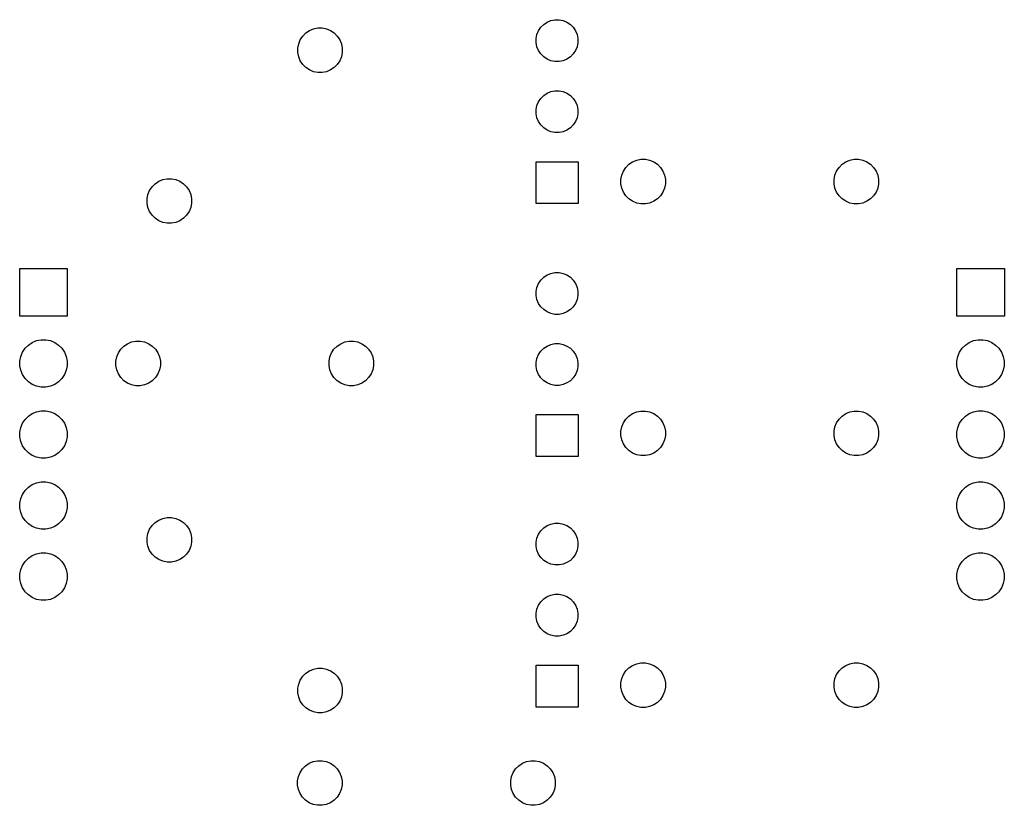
# Model space of a CAD drawing. Header units: inches. Extents: x 4.18 to 5.56, y -4.26 to -3.16.
import ezdxf

# ---------------------------------------------------------------- set-up
doc = ezdxf.new("R2010")
doc.units = ezdxf.units.IN
doc.header["$MEASUREMENT"] = 0
doc.layers.add('F.Cu', color=13, linetype='CONTINUOUS', true_color=0xc83434)

msp = doc.modelspace()

# ---------------------------------------------------------------- linework, layer by layer
at = {"layer": 'F.Cu', "linetype": 'CONTINUOUS'}
for p, q in [((4.9215, -3.1614), (4.9269, -3.1591)), ((4.9269, -3.1591), (4.9325, -3.158)), ((4.9325, -3.158), (4.9383, -3.158)), ((4.9383, -3.158), (4.944, -3.1591)), ((4.944, -3.1591), (4.9494, -3.1614)), ((4.5819, -3.1767), (4.587, -3.1732)), ((4.587, -3.1732), (4.5928, -3.1709)), ((4.5928, -3.1709), (4.5988, -3.1697)), ((4.5988, -3.1697), (4.605, -3.1697)), ((4.605, -3.1697), (4.611, -3.1709)), ((4.611, -3.1709), (4.6167, -3.1732)), ((4.6167, -3.1732), (4.6219, -3.1767)), ((4.9072, -3.1788), (4.9094, -3.1735)), ((4.9094, -3.1735), (4.9126, -3.1687)), ((4.9126, -3.1687), (4.9167, -3.1646)), ((4.9167, -3.1646), (4.9215, -3.1614)), ((4.9494, -3.1614), (4.9542, -3.1646)), ((4.9542, -3.1646), (4.9583, -3.1687)), ((4.9583, -3.1687), (4.9615, -3.1735)), ((4.9615, -3.1735), (4.9637, -3.1788)), ((4.5718, -3.1919), (4.5741, -3.1862)), ((4.5741, -3.1862), (4.5775, -3.181)), ((4.5775, -3.181), (4.5819, -3.1767)), ((4.6219, -3.1767), (4.6262, -3.181)), ((4.6262, -3.181), (4.6297, -3.1862)), ((4.6297, -3.1862), (4.632, -3.1919)), ((4.906, -3.1845), (4.9072, -3.1788)), ((4.906, -3.1903), (4.906, -3.1845)), ((4.9637, -3.1788), (4.9648, -3.1845)), ((4.9648, -3.1845), (4.9648, -3.1903)), ((4.5706, -3.1979), (4.5718, -3.1919)), ((4.5706, -3.2041), (4.5706, -3.1979)), ((4.632, -3.1919), (4.6332, -3.1979)), ((4.6332, -3.1979), (4.6332, -3.2041)), ((4.9072, -3.196), (4.906, -3.1903)), ((4.9094, -3.2013), (4.9072, -3.196)), ((4.9637, -3.196), (4.9615, -3.2013)), ((4.9648, -3.1903), (4.9637, -3.196)), ((4.5718, -3.2102), (4.5706, -3.2041)), ((4.5741, -3.2159), (4.5718, -3.2102)), ((4.632, -3.2102), (4.6297, -3.2159)), ((4.6332, -3.2041), (4.632, -3.2102)), ((4.9126, -3.2061), (4.9094, -3.2013)), ((4.9167, -3.2102), (4.9126, -3.2061)), ((4.9215, -3.2134), (4.9167, -3.2102)), ((4.9269, -3.2157), (4.9215, -3.2134)), ((4.9494, -3.2134), (4.944, -3.2157)), ((4.9542, -3.2102), (4.9494, -3.2134)), ((4.9583, -3.2061), (4.9542, -3.2102)), ((4.9615, -3.2013), (4.9583, -3.2061)), ((4.5775, -3.221), (4.5741, -3.2159)), ((4.5819, -3.2254), (4.5775, -3.221)), ((4.587, -3.2288), (4.5819, -3.2254)), ((4.5928, -3.2312), (4.587, -3.2288)), ((4.6167, -3.2288), (4.611, -3.2312)), ((4.6219, -3.2254), (4.6167, -3.2288)), ((4.6262, -3.221), (4.6219, -3.2254)), ((4.6297, -3.2159), (4.6262, -3.221)), ((4.9325, -3.2168), (4.9269, -3.2157)), ((4.9383, -3.2168), (4.9325, -3.2168)), ((4.944, -3.2157), (4.9383, -3.2168)), ((4.5988, -3.2324), (4.5928, -3.2312)), ((4.605, -3.2324), (4.5988, -3.2324)), ((4.611, -3.2312), (4.605, -3.2324)), ((4.9094, -3.2735), (4.9126, -3.2687)), ((4.9126, -3.2687), (4.9167, -3.2646)), ((4.9167, -3.2646), (4.9215, -3.2614)), ((4.9215, -3.2614), (4.9269, -3.2591)), ((4.9269, -3.2591), (4.9325, -3.258)), ((4.9325, -3.258), (4.9383, -3.258)), ((4.9383, -3.258), (4.944, -3.2591)), ((4.944, -3.2591), (4.9494, -3.2614)), ((4.9494, -3.2614), (4.9542, -3.2646)), ((4.9542, -3.2646), (4.9583, -3.2687)), ((4.9583, -3.2687), (4.9615, -3.2735)), ((4.906, -3.2845), (4.9072, -3.2788)), ((4.9072, -3.2788), (4.9094, -3.2735)), ((4.9615, -3.2735), (4.9637, -3.2788)), ((4.9637, -3.2788), (4.9648, -3.2845)), ((4.906, -3.2903), (4.906, -3.2845)), ((4.9072, -3.296), (4.906, -3.2903)), ((4.9094, -3.3013), (4.9072, -3.296)), ((4.9637, -3.296), (4.9615, -3.3013)), ((4.9648, -3.2903), (4.9637, -3.296)), ((4.9648, -3.2845), (4.9648, -3.2903)), ((4.9126, -3.3061), (4.9094, -3.3013)), ((4.9167, -3.3102), (4.9126, -3.3061)), ((4.9215, -3.3134), (4.9167, -3.3102)), ((4.9542, -3.3102), (4.9494, -3.3134)), ((4.9583, -3.3061), (4.9542, -3.3102)), ((4.9615, -3.3013), (4.9583, -3.3061)), ((4.9269, -3.3157), (4.9215, -3.3134)), ((4.9325, -3.3168), (4.9269, -3.3157)), ((4.9383, -3.3168), (4.9325, -3.3168)), ((4.944, -3.3157), (4.9383, -3.3168)), ((4.9494, -3.3134), (4.944, -3.3157)), ((4.9059, -3.4169), (4.9059, -3.3579)), ((4.9059, -3.3579), (4.965, -3.3579)), ((4.965, -3.3579), (4.965, -3.4169)), ((5.0289, -3.371), (5.0323, -3.3658)), ((5.0323, -3.3658), (5.0367, -3.3615)), ((5.0367, -3.3615), (5.0418, -3.358)), ((5.0418, -3.358), (5.0476, -3.3557)), ((5.0476, -3.3557), (5.0536, -3.3545)), ((5.0536, -3.3545), (5.0598, -3.3545)), ((5.0598, -3.3545), (5.0658, -3.3557)), ((5.0658, -3.3557), (5.0715, -3.358)), ((5.0715, -3.358), (5.0767, -3.3615)), ((5.0767, -3.3615), (5.081, -3.3658)), ((5.081, -3.3658), (5.0845, -3.371)), ((5.3289, -3.371), (5.3323, -3.3658)), ((5.3323, -3.3658), (5.3367, -3.3615)), ((5.3367, -3.3615), (5.3418, -3.358)), ((5.3418, -3.358), (5.3476, -3.3557)), ((5.3476, -3.3557), (5.3536, -3.3545)), ((5.3536, -3.3545), (5.3598, -3.3545)), ((5.3598, -3.3545), (5.3658, -3.3557)), ((5.3658, -3.3557), (5.3715, -3.358)), ((5.3715, -3.358), (5.3767, -3.3615)), ((5.3767, -3.3615), (5.381, -3.3658)), ((5.381, -3.3658), (5.3845, -3.371)), ((5.0253, -3.3827), (5.0266, -3.3767)), ((5.0266, -3.3767), (5.0289, -3.371)), ((5.0845, -3.371), (5.0868, -3.3767)), ((5.0868, -3.3767), (5.088, -3.3827)), ((5.3253, -3.3827), (5.3266, -3.3767)), ((5.3266, -3.3767), (5.3289, -3.371)), ((5.3845, -3.371), (5.3868, -3.3767)), ((5.3868, -3.3767), (5.388, -3.3827)), ((4.362, -3.3983), (4.3654, -3.3932)), ((4.3654, -3.3932), (4.3698, -3.3888)), ((4.3698, -3.3888), (4.3749, -3.3854)), ((4.3749, -3.3854), (4.3806, -3.383)), ((4.3806, -3.383), (4.3867, -3.3818)), ((4.3867, -3.3818), (4.3929, -3.3818)), ((4.3929, -3.3818), (4.3989, -3.383)), ((4.3989, -3.383), (4.4046, -3.3854)), ((4.4046, -3.3854), (4.4097, -3.3888)), ((4.4097, -3.3888), (4.4141, -3.3932)), ((4.4141, -3.3932), (4.4175, -3.3983)), ((5.0253, -3.3889), (5.0253, -3.3827)), ((5.0266, -3.395), (5.0253, -3.3889)), ((5.0289, -3.4007), (5.0266, -3.395)), ((5.0868, -3.395), (5.0845, -3.4007)), ((5.088, -3.3889), (5.0868, -3.395)), ((5.088, -3.3827), (5.088, -3.3889)), ((5.3253, -3.3889), (5.3253, -3.3827)), ((5.3266, -3.395), (5.3253, -3.3889)), ((5.3289, -3.4007), (5.3266, -3.395)), ((5.3868, -3.395), (5.3845, -3.4007)), ((5.388, -3.3889), (5.3868, -3.395)), ((5.388, -3.3827), (5.388, -3.3889)), ((4.3584, -3.4101), (4.3596, -3.404)), ((4.3596, -3.404), (4.362, -3.3983)), ((4.4175, -3.3983), (4.4199, -3.404)), ((4.4199, -3.404), (4.4211, -3.4101)), ((5.0323, -3.4058), (5.0289, -3.4007)), ((5.0367, -3.4102), (5.0323, -3.4058)), ((5.081, -3.4058), (5.0767, -3.4102)), ((5.0845, -3.4007), (5.081, -3.4058)), ((5.3323, -3.4058), (5.3289, -3.4007)), ((5.3367, -3.4102), (5.3323, -3.4058)), ((5.381, -3.4058), (5.3767, -3.4102)), ((5.3845, -3.4007), (5.381, -3.4058)), ((4.3584, -3.4162), (4.3584, -3.4101)), ((4.3596, -3.4223), (4.3584, -3.4162)), ((4.362, -3.428), (4.3596, -3.4223)), ((4.4199, -3.4223), (4.4175, -3.428)), ((4.4211, -3.4162), (4.4199, -3.4223)), ((4.4211, -3.4101), (4.4211, -3.4162)), ((4.965, -3.4169), (4.9059, -3.4169)), ((5.0418, -3.4136), (5.0367, -3.4102)), ((5.0476, -3.416), (5.0418, -3.4136)), ((5.0536, -3.4172), (5.0476, -3.416)), ((5.0598, -3.4172), (5.0536, -3.4172)), ((5.0658, -3.416), (5.0598, -3.4172)), ((5.0715, -3.4136), (5.0658, -3.416)), ((5.0767, -3.4102), (5.0715, -3.4136)), ((5.3418, -3.4136), (5.3367, -3.4102)), ((5.3476, -3.416), (5.3418, -3.4136)), ((5.3536, -3.4172), (5.3476, -3.416)), ((5.3598, -3.4172), (5.3536, -3.4172)), ((5.3658, -3.416), (5.3598, -3.4172)), ((5.3715, -3.4136), (5.3658, -3.416)), ((5.3767, -3.4102), (5.3715, -3.4136)), ((4.3654, -3.4331), (4.362, -3.428)), ((4.3698, -3.4375), (4.3654, -3.4331)), ((4.4141, -3.4331), (4.4097, -3.4375)), ((4.4175, -3.428), (4.4141, -3.4331)), ((4.3749, -3.4409), (4.3698, -3.4375)), ((4.3806, -3.4433), (4.3749, -3.4409)), ((4.3867, -3.4445), (4.3806, -3.4433)), ((4.3929, -3.4445), (4.3867, -3.4445)), ((4.3989, -3.4433), (4.3929, -3.4445)), ((4.4046, -3.4409), (4.3989, -3.4433)), ((4.4097, -3.4375), (4.4046, -3.4409)), ((4.1791, -3.5752), (4.1791, -3.5083)), ((4.1791, -3.5083), (4.2461, -3.5083)), ((4.2461, -3.5083), (4.2461, -3.5752)), ((4.9167, -3.5205), (4.9215, -3.5173)), ((4.9215, -3.5173), (4.9269, -3.5151)), ((4.9269, -3.5151), (4.9325, -3.5139)), ((4.9325, -3.5139), (4.9383, -3.5139)), ((4.9383, -3.5139), (4.944, -3.5151)), ((4.944, -3.5151), (4.9494, -3.5173)), ((4.9494, -3.5173), (4.9542, -3.5205)), ((5.498, -3.5752), (5.498, -3.5083)), ((5.498, -3.5083), (5.565, -3.5083)), ((5.565, -3.5083), (5.565, -3.5752)), ((4.9072, -3.5347), (4.9094, -3.5294)), ((4.9094, -3.5294), (4.9126, -3.5246)), ((4.9126, -3.5246), (4.9167, -3.5205)), ((4.9542, -3.5205), (4.9583, -3.5246)), ((4.9583, -3.5246), (4.9615, -3.5294)), ((4.9615, -3.5294), (4.9637, -3.5347)), ((4.906, -3.5404), (4.9072, -3.5347)), ((4.906, -3.5462), (4.906, -3.5404)), ((4.9072, -3.5519), (4.906, -3.5462)), ((4.9637, -3.5347), (4.9648, -3.5404)), ((4.9648, -3.5462), (4.9637, -3.5519)), ((4.9648, -3.5404), (4.9648, -3.5462)), ((4.9094, -3.5572), (4.9072, -3.5519)), ((4.9126, -3.562), (4.9094, -3.5572)), ((4.9615, -3.5572), (4.9583, -3.562)), ((4.9637, -3.5519), (4.9615, -3.5572)), ((4.2461, -3.5752), (4.1791, -3.5752)), ((4.9167, -3.5661), (4.9126, -3.562)), ((4.9215, -3.5693), (4.9167, -3.5661)), ((4.9269, -3.5716), (4.9215, -3.5693)), ((4.9325, -3.5727), (4.9269, -3.5716)), ((4.9383, -3.5727), (4.9325, -3.5727)), ((4.944, -3.5716), (4.9383, -3.5727)), ((4.9494, -3.5693), (4.944, -3.5716)), ((4.9542, -3.5661), (4.9494, -3.5693)), ((4.9583, -3.562), (4.9542, -3.5661)), ((5.565, -3.5752), (5.498, -3.5752)), ((4.1867, -3.6205), (4.1914, -3.6159)), ((4.1914, -3.6159), (4.1968, -3.6122)), ((4.1968, -3.6122), (4.2029, -3.6097)), ((4.2029, -3.6097), (4.2093, -3.6084)), ((4.2093, -3.6084), (4.2159, -3.6084)), ((4.2159, -3.6084), (4.2223, -3.6097)), ((4.2223, -3.6097), (4.2284, -3.6122)), ((4.2284, -3.6122), (4.2338, -3.6159)), ((4.2338, -3.6159), (4.2385, -3.6205)), ((4.3258, -3.6174), (4.331, -3.614)), ((4.331, -3.614), (4.3367, -3.6116)), ((4.3367, -3.6116), (4.3427, -3.6104)), ((4.3427, -3.6104), (4.3489, -3.6104)), ((4.3489, -3.6104), (4.355, -3.6116)), ((4.355, -3.6116), (4.3607, -3.614)), ((4.3607, -3.614), (4.3658, -3.6174)), ((4.6258, -3.6174), (4.631, -3.614)), ((4.631, -3.614), (4.6367, -3.6116)), ((4.6367, -3.6116), (4.6427, -3.6104)), ((4.6427, -3.6104), (4.6489, -3.6104)), ((4.6489, -3.6104), (4.655, -3.6116)), ((4.655, -3.6116), (4.6607, -3.614)), ((4.6607, -3.614), (4.6658, -3.6174)), ((4.9215, -3.6173), (4.9269, -3.6151)), ((4.9269, -3.6151), (4.9325, -3.6139)), ((4.9325, -3.6139), (4.9383, -3.6139)), ((4.9383, -3.6139), (4.944, -3.6151)), ((4.944, -3.6151), (4.9494, -3.6173)), ((5.5056, -3.6205), (5.5103, -3.6159)), ((5.5103, -3.6159), (5.5157, -3.6122)), ((5.5157, -3.6122), (5.5218, -3.6097)), ((5.5218, -3.6097), (5.5282, -3.6084)), ((5.5282, -3.6084), (5.5348, -3.6084)), ((5.5348, -3.6084), (5.5412, -3.6097)), ((5.5412, -3.6097), (5.5473, -3.6122)), ((5.5473, -3.6122), (5.5527, -3.6159)), ((5.5527, -3.6159), (5.5574, -3.6205)), ((4.1806, -3.632), (4.1831, -3.626)), ((4.1831, -3.626), (4.1867, -3.6205)), ((4.2385, -3.6205), (4.2421, -3.626)), ((4.2421, -3.626), (4.2446, -3.632)), ((4.3157, -3.6326), (4.3181, -3.6269)), ((4.3181, -3.6269), (4.3215, -3.6218)), ((4.3215, -3.6218), (4.3258, -3.6174)), ((4.3658, -3.6174), (4.3702, -3.6218)), ((4.3702, -3.6218), (4.3736, -3.6269)), ((4.3736, -3.6269), (4.376, -3.6326)), ((4.6157, -3.6326), (4.6181, -3.6269)), ((4.6181, -3.6269), (4.6215, -3.6218)), ((4.6215, -3.6218), (4.6258, -3.6174)), ((4.6658, -3.6174), (4.6702, -3.6218)), ((4.6702, -3.6218), (4.6736, -3.6269)), ((4.6736, -3.6269), (4.676, -3.6326)), ((4.9072, -3.6347), (4.9094, -3.6294)), ((4.9094, -3.6294), (4.9126, -3.6246)), ((4.9126, -3.6246), (4.9167, -3.6205)), ((4.9167, -3.6205), (4.9215, -3.6173)), ((4.9494, -3.6173), (4.9542, -3.6205)), ((4.9542, -3.6205), (4.9583, -3.6246)), ((4.9583, -3.6246), (4.9615, -3.6294)), ((4.9615, -3.6294), (4.9637, -3.6347)), ((5.4995, -3.632), (5.502, -3.626)), ((5.502, -3.626), (5.5056, -3.6205)), ((5.5574, -3.6205), (5.561, -3.626)), ((5.561, -3.626), (5.5635, -3.632)), ((4.1793, -3.6385), (4.1806, -3.632)), ((4.1793, -3.645), (4.1793, -3.6385)), ((4.2446, -3.632), (4.2459, -3.6385)), ((4.2459, -3.6385), (4.2459, -3.645)), ((4.3145, -3.6386), (4.3157, -3.6326)), ((4.3145, -3.6448), (4.3145, -3.6386)), ((4.376, -3.6326), (4.3772, -3.6386)), ((4.3772, -3.6386), (4.3772, -3.6448)), ((4.6145, -3.6386), (4.6157, -3.6326)), ((4.6145, -3.6448), (4.6145, -3.6386)), ((4.676, -3.6326), (4.6772, -3.6386)), ((4.6772, -3.6386), (4.6772, -3.6448)), ((4.906, -3.6404), (4.9072, -3.6347)), ((4.906, -3.6462), (4.906, -3.6404)), ((4.9637, -3.6347), (4.9648, -3.6404)), ((4.9648, -3.6404), (4.9648, -3.6462)), ((5.4982, -3.6385), (5.4995, -3.632)), ((5.4982, -3.645), (5.4982, -3.6385)), ((5.5635, -3.632), (5.5648, -3.6385)), ((5.5648, -3.6385), (5.5648, -3.645)), ((4.1806, -3.6514), (4.1793, -3.645)), ((4.1831, -3.6575), (4.1806, -3.6514)), ((4.1867, -3.663), (4.1831, -3.6575)), ((4.2421, -3.6575), (4.2385, -3.663)), ((4.2446, -3.6514), (4.2421, -3.6575)), ((4.2459, -3.645), (4.2446, -3.6514)), ((4.3157, -3.6509), (4.3145, -3.6448)), ((4.3181, -3.6566), (4.3157, -3.6509)), ((4.3215, -3.6617), (4.3181, -3.6566)), ((4.3736, -3.6566), (4.3702, -3.6617)), ((4.376, -3.6509), (4.3736, -3.6566)), ((4.3772, -3.6448), (4.376, -3.6509)), ((4.6157, -3.6509), (4.6145, -3.6448)), ((4.6181, -3.6566), (4.6157, -3.6509)), ((4.6215, -3.6617), (4.6181, -3.6566)), ((4.6736, -3.6566), (4.6702, -3.6617)), ((4.676, -3.6509), (4.6736, -3.6566)), ((4.6772, -3.6448), (4.676, -3.6509)), ((4.9072, -3.6519), (4.906, -3.6462)), ((4.9094, -3.6572), (4.9072, -3.6519)), ((4.9126, -3.662), (4.9094, -3.6572)), ((4.9615, -3.6572), (4.9583, -3.662)), ((4.9637, -3.6519), (4.9615, -3.6572)), ((4.9648, -3.6462), (4.9637, -3.6519)), ((5.4995, -3.6514), (5.4982, -3.645)), ((5.502, -3.6575), (5.4995, -3.6514)), ((5.5056, -3.663), (5.502, -3.6575)), ((5.561, -3.6575), (5.5574, -3.663)), ((5.5635, -3.6514), (5.561, -3.6575)), ((5.5648, -3.645), (5.5635, -3.6514)), ((4.1914, -3.6676), (4.1867, -3.663)), ((4.1968, -3.6712), (4.1914, -3.6676)), ((4.2029, -3.6738), (4.1968, -3.6712)), ((4.2284, -3.6712), (4.2223, -3.6738)), ((4.2338, -3.6676), (4.2284, -3.6712)), ((4.2385, -3.663), (4.2338, -3.6676)), ((4.3258, -3.6661), (4.3215, -3.6617)), ((4.331, -3.6695), (4.3258, -3.6661)), ((4.3367, -3.6719), (4.331, -3.6695)), ((4.3427, -3.6731), (4.3367, -3.6719)), ((4.355, -3.6719), (4.3489, -3.6731)), ((4.3607, -3.6695), (4.355, -3.6719)), ((4.3658, -3.6661), (4.3607, -3.6695)), ((4.3702, -3.6617), (4.3658, -3.6661)), ((4.6258, -3.6661), (4.6215, -3.6617)), ((4.631, -3.6695), (4.6258, -3.6661)), ((4.6367, -3.6719), (4.631, -3.6695)), ((4.6427, -3.6731), (4.6367, -3.6719)), ((4.655, -3.6719), (4.6489, -3.6731)), ((4.6607, -3.6695), (4.655, -3.6719)), ((4.6658, -3.6661), (4.6607, -3.6695)), ((4.6702, -3.6617), (4.6658, -3.6661)), ((4.9167, -3.6661), (4.9126, -3.662)), ((4.9215, -3.6693), (4.9167, -3.6661)), ((4.9269, -3.6716), (4.9215, -3.6693)), ((4.9325, -3.6727), (4.9269, -3.6716)), ((4.944, -3.6716), (4.9383, -3.6727)), ((4.9494, -3.6693), (4.944, -3.6716)), ((4.9542, -3.6661), (4.9494, -3.6693)), ((4.9583, -3.662), (4.9542, -3.6661)), ((5.5103, -3.6676), (5.5056, -3.663)), ((5.5157, -3.6712), (5.5103, -3.6676)), ((5.5218, -3.6738), (5.5157, -3.6712)), ((5.5473, -3.6712), (5.5412, -3.6738)), ((5.5527, -3.6676), (5.5473, -3.6712)), ((5.5574, -3.663), (5.5527, -3.6676)), ((4.2093, -3.675), (4.2029, -3.6738)), ((4.2159, -3.675), (4.2093, -3.675)), ((4.2223, -3.6738), (4.2159, -3.675)), ((4.3489, -3.6731), (4.3427, -3.6731)), ((4.6489, -3.6731), (4.6427, -3.6731)), ((4.9383, -3.6727), (4.9325, -3.6727)), ((5.5282, -3.675), (5.5218, -3.6738)), ((5.5348, -3.675), (5.5282, -3.675)), ((5.5412, -3.6738), (5.5348, -3.675)), ((4.1914, -3.7159), (4.1968, -3.7122)), ((4.1968, -3.7122), (4.2029, -3.7097)), ((4.2029, -3.7097), (4.2093, -3.7084)), ((4.2093, -3.7084), (4.2159, -3.7084)), ((4.2159, -3.7084), (4.2223, -3.7097)), ((4.2223, -3.7097), (4.2284, -3.7122)), ((4.2284, -3.7122), (4.2338, -3.7159)), ((4.9059, -3.7728), (4.9059, -3.7138)), ((4.9059, -3.7138), (4.965, -3.7138)), ((4.965, -3.7138), (4.965, -3.7728)), ((5.0367, -3.7158), (5.0418, -3.7124)), ((5.0418, -3.7124), (5.0476, -3.71)), ((5.0476, -3.71), (5.0536, -3.7088)), ((5.0536, -3.7088), (5.0598, -3.7088)), ((5.0598, -3.7088), (5.0658, -3.71)), ((5.0658, -3.71), (5.0715, -3.7124)), ((5.0715, -3.7124), (5.0767, -3.7158)), ((5.3367, -3.7158), (5.3418, -3.7124)), ((5.3418, -3.7124), (5.3476, -3.71)), ((5.3476, -3.71), (5.3536, -3.7088)), ((5.3536, -3.7088), (5.3598, -3.7088)), ((5.3598, -3.7088), (5.3658, -3.71)), ((5.3658, -3.71), (5.3715, -3.7124)), ((5.3715, -3.7124), (5.3767, -3.7158)), ((5.5103, -3.7159), (5.5157, -3.7122)), ((5.5157, -3.7122), (5.5218, -3.7097)), ((5.5218, -3.7097), (5.5282, -3.7084)), ((5.5282, -3.7084), (5.5348, -3.7084)), ((5.5348, -3.7084), (5.5412, -3.7097)), ((5.5412, -3.7097), (5.5473, -3.7122)), ((5.5473, -3.7122), (5.5527, -3.7159)), ((4.1806, -3.732), (4.1831, -3.726)), ((4.1831, -3.726), (4.1867, -3.7205)), ((4.1867, -3.7205), (4.1914, -3.7159)), ((4.2338, -3.7159), (4.2385, -3.7205)), ((4.2385, -3.7205), (4.2421, -3.726)), ((4.2421, -3.726), (4.2446, -3.732)), ((5.0266, -3.731), (5.0289, -3.7253)), ((5.0289, -3.7253), (5.0323, -3.7202)), ((5.0323, -3.7202), (5.0367, -3.7158)), ((5.0767, -3.7158), (5.081, -3.7202)), ((5.081, -3.7202), (5.0845, -3.7253)), ((5.0845, -3.7253), (5.0868, -3.731)), ((5.3266, -3.731), (5.3289, -3.7253)), ((5.3289, -3.7253), (5.3323, -3.7202)), ((5.3323, -3.7202), (5.3367, -3.7158)), ((5.3767, -3.7158), (5.381, -3.7202)), ((5.381, -3.7202), (5.3845, -3.7253)), ((5.3845, -3.7253), (5.3868, -3.731)), ((5.4995, -3.732), (5.502, -3.726)), ((5.502, -3.726), (5.5056, -3.7205)), ((5.5056, -3.7205), (5.5103, -3.7159)), ((5.5527, -3.7159), (5.5574, -3.7205)), ((5.5574, -3.7205), (5.561, -3.726)), ((5.561, -3.726), (5.5635, -3.732)), ((4.1793, -3.7385), (4.1806, -3.732)), ((4.1793, -3.745), (4.1793, -3.7385)), ((4.2446, -3.732), (4.2459, -3.7385)), ((4.2459, -3.7385), (4.2459, -3.745)), ((5.0253, -3.7371), (5.0266, -3.731)), ((5.0253, -3.7432), (5.0253, -3.7371)), ((5.0868, -3.731), (5.088, -3.7371)), ((5.088, -3.7371), (5.088, -3.7432)), ((5.3253, -3.7371), (5.3266, -3.731)), ((5.3253, -3.7432), (5.3253, -3.7371)), ((5.3868, -3.731), (5.388, -3.7371)), ((5.388, -3.7371), (5.388, -3.7432)), ((5.4982, -3.7385), (5.4995, -3.732)), ((5.4982, -3.745), (5.4982, -3.7385)), ((5.5635, -3.732), (5.5648, -3.7385)), ((5.5648, -3.7385), (5.5648, -3.745)), ((4.1806, -3.7514), (4.1793, -3.745)), ((4.1831, -3.7575), (4.1806, -3.7514)), ((4.2446, -3.7514), (4.2421, -3.7575)), ((4.2459, -3.745), (4.2446, -3.7514)), ((5.0266, -3.7493), (5.0253, -3.7432)), ((5.0289, -3.755), (5.0266, -3.7493)), ((5.0323, -3.7601), (5.0289, -3.755)), ((5.0845, -3.755), (5.081, -3.7601)), ((5.0868, -3.7493), (5.0845, -3.755)), ((5.088, -3.7432), (5.0868, -3.7493)), ((5.3266, -3.7493), (5.3253, -3.7432)), ((5.3289, -3.755), (5.3266, -3.7493)), ((5.3323, -3.7601), (5.3289, -3.755)), ((5.3845, -3.755), (5.381, -3.7601)), ((5.3868, -3.7493), (5.3845, -3.755)), ((5.388, -3.7432), (5.3868, -3.7493)), ((5.4995, -3.7514), (5.4982, -3.745)), ((5.502, -3.7575), (5.4995, -3.7514)), ((5.5635, -3.7514), (5.561, -3.7575)), ((5.5648, -3.745), (5.5635, -3.7514)), ((4.1867, -3.763), (4.1831, -3.7575)), ((4.1914, -3.7676), (4.1867, -3.763)), ((4.1968, -3.7712), (4.1914, -3.7676)), ((4.2338, -3.7676), (4.2284, -3.7712)), ((4.2385, -3.763), (4.2338, -3.7676)), ((4.2421, -3.7575), (4.2385, -3.763)), ((5.0367, -3.7645), (5.0323, -3.7601)), ((5.0418, -3.7679), (5.0367, -3.7645)), ((5.0476, -3.7703), (5.0418, -3.7679)), ((5.0715, -3.7679), (5.0658, -3.7703)), ((5.0767, -3.7645), (5.0715, -3.7679)), ((5.081, -3.7601), (5.0767, -3.7645)), ((5.3367, -3.7645), (5.3323, -3.7601)), ((5.3418, -3.7679), (5.3367, -3.7645)), ((5.3476, -3.7703), (5.3418, -3.7679)), ((5.3715, -3.7679), (5.3658, -3.7703)), ((5.3767, -3.7645), (5.3715, -3.7679)), ((5.381, -3.7601), (5.3767, -3.7645)), ((5.5056, -3.763), (5.502, -3.7575)), ((5.5103, -3.7676), (5.5056, -3.763)), ((5.5157, -3.7712), (5.5103, -3.7676)), ((5.5527, -3.7676), (5.5473, -3.7712)), ((5.5574, -3.763), (5.5527, -3.7676)), ((5.561, -3.7575), (5.5574, -3.763)), ((4.2029, -3.7738), (4.1968, -3.7712)), ((4.2093, -3.775), (4.2029, -3.7738)), ((4.2159, -3.775), (4.2093, -3.775)), ((4.2223, -3.7738), (4.2159, -3.775)), ((4.2284, -3.7712), (4.2223, -3.7738)), ((4.965, -3.7728), (4.9059, -3.7728)), ((5.0536, -3.7715), (5.0476, -3.7703)), ((5.0598, -3.7715), (5.0536, -3.7715)), ((5.0658, -3.7703), (5.0598, -3.7715)), ((5.3536, -3.7715), (5.3476, -3.7703)), ((5.3598, -3.7715), (5.3536, -3.7715)), ((5.3658, -3.7703), (5.3598, -3.7715)), ((5.5218, -3.7738), (5.5157, -3.7712)), ((5.5282, -3.775), (5.5218, -3.7738)), ((5.5348, -3.775), (5.5282, -3.775)), ((5.5412, -3.7738), (5.5348, -3.775)), ((5.5473, -3.7712), (5.5412, -3.7738)), ((4.1968, -3.8122), (4.2029, -3.8097)), ((4.2029, -3.8097), (4.2093, -3.8084)), ((4.2093, -3.8084), (4.2159, -3.8084)), ((4.2159, -3.8084), (4.2223, -3.8097)), ((4.2223, -3.8097), (4.2284, -3.8122)), ((5.5157, -3.8122), (5.5218, -3.8097)), ((5.5218, -3.8097), (5.5282, -3.8084)), ((5.5282, -3.8084), (5.5348, -3.8084)), ((5.5348, -3.8084), (5.5412, -3.8097)), ((5.5412, -3.8097), (5.5473, -3.8122)), ((4.1831, -3.826), (4.1867, -3.8205)), ((4.1867, -3.8205), (4.1914, -3.8159)), ((4.1914, -3.8159), (4.1968, -3.8122)), ((4.2284, -3.8122), (4.2338, -3.8159)), ((4.2338, -3.8159), (4.2385, -3.8205)), ((4.2385, -3.8205), (4.2421, -3.826)), ((5.502, -3.826), (5.5056, -3.8205)), ((5.5056, -3.8205), (5.5103, -3.8159)), ((5.5103, -3.8159), (5.5157, -3.8122)), ((5.5473, -3.8122), (5.5527, -3.8159)), ((5.5527, -3.8159), (5.5574, -3.8205)), ((5.5574, -3.8205), (5.561, -3.826)), ((4.1793, -3.8385), (4.1806, -3.832)), ((4.1793, -3.845), (4.1793, -3.8385)), ((4.1806, -3.832), (4.1831, -3.826)), ((4.2421, -3.826), (4.2446, -3.832)), ((4.2446, -3.832), (4.2459, -3.8385)), ((4.2459, -3.8385), (4.2459, -3.845)), ((5.4982, -3.8385), (5.4995, -3.832)), ((5.4982, -3.845), (5.4982, -3.8385)), ((5.4995, -3.832), (5.502, -3.826)), ((5.561, -3.826), (5.5635, -3.832)), ((5.5635, -3.832), (5.5648, -3.8385)), ((5.5648, -3.8385), (5.5648, -3.845)), ((4.1806, -3.8514), (4.1793, -3.845)), ((4.1831, -3.8575), (4.1806, -3.8514)), ((4.2446, -3.8514), (4.2421, -3.8575)), ((4.2459, -3.845), (4.2446, -3.8514)), ((5.4995, -3.8514), (5.4982, -3.845)), ((5.502, -3.8575), (5.4995, -3.8514)), ((5.5635, -3.8514), (5.561, -3.8575)), ((5.5648, -3.845), (5.5635, -3.8514)), ((4.1867, -3.863), (4.1831, -3.8575)), ((4.1914, -3.8676), (4.1867, -3.863)), ((4.2385, -3.863), (4.2338, -3.8676)), ((4.2421, -3.8575), (4.2385, -3.863)), ((4.3654, -3.87), (4.3698, -3.8657)), ((4.3698, -3.8657), (4.3749, -3.8622)), ((4.3749, -3.8622), (4.3806, -3.8599)), ((4.3806, -3.8599), (4.3867, -3.8587)), ((4.3867, -3.8587), (4.3929, -3.8587)), ((4.3929, -3.8587), (4.3989, -3.8599)), ((4.3989, -3.8599), (4.4046, -3.8622)), ((4.4046, -3.8622), (4.4097, -3.8657)), ((4.4097, -3.8657), (4.4141, -3.87)), ((5.5056, -3.863), (5.502, -3.8575)), ((5.5103, -3.8676), (5.5056, -3.863)), ((5.5574, -3.863), (5.5527, -3.8676)), ((5.561, -3.8575), (5.5574, -3.863)), ((4.1968, -3.8712), (4.1914, -3.8676)), ((4.2029, -3.8738), (4.1968, -3.8712)), ((4.2093, -3.875), (4.2029, -3.8738)), ((4.2159, -3.875), (4.2093, -3.875)), ((4.2223, -3.8738), (4.2159, -3.875)), ((4.2284, -3.8712), (4.2223, -3.8738)), ((4.2338, -3.8676), (4.2284, -3.8712)), ((4.3596, -3.8809), (4.362, -3.8751)), ((4.362, -3.8751), (4.3654, -3.87)), ((4.4141, -3.87), (4.4175, -3.8751)), ((4.4175, -3.8751), (4.4199, -3.8809)), ((4.9094, -3.8821), (4.9126, -3.8773)), ((4.9126, -3.8773), (4.9167, -3.8732)), ((4.9167, -3.8732), (4.9215, -3.87)), ((4.9215, -3.87), (4.9269, -3.8678)), ((4.9269, -3.8678), (4.9325, -3.8667)), ((4.9325, -3.8667), (4.9383, -3.8667)), ((4.9383, -3.8667), (4.944, -3.8678)), ((4.944, -3.8678), (4.9494, -3.87)), ((4.9494, -3.87), (4.9542, -3.8732)), ((4.9542, -3.8732), (4.9583, -3.8773)), ((4.9583, -3.8773), (4.9615, -3.8821)), ((5.5157, -3.8712), (5.5103, -3.8676)), ((5.5218, -3.8738), (5.5157, -3.8712)), ((5.5282, -3.875), (5.5218, -3.8738)), ((5.5348, -3.875), (5.5282, -3.875)), ((5.5412, -3.8738), (5.5348, -3.875)), ((5.5473, -3.8712), (5.5412, -3.8738)), ((5.5527, -3.8676), (5.5473, -3.8712)), ((4.3584, -3.8869), (4.3596, -3.8809)), ((4.3584, -3.8931), (4.3584, -3.8869)), ((4.3596, -3.8991), (4.3584, -3.8931)), ((4.4199, -3.8809), (4.4211, -3.8869)), ((4.4211, -3.8931), (4.4199, -3.8991)), ((4.4211, -3.8869), (4.4211, -3.8931)), ((4.906, -3.8932), (4.9072, -3.8875)), ((4.906, -3.899), (4.906, -3.8932)), ((4.9072, -3.8875), (4.9094, -3.8821)), ((4.9615, -3.8821), (4.9637, -3.8875)), ((4.9637, -3.8875), (4.9648, -3.8932)), ((4.9648, -3.8932), (4.9648, -3.899)), ((4.362, -3.9048), (4.3596, -3.8991)), ((4.3654, -3.91), (4.362, -3.9048)), ((4.4175, -3.9048), (4.4141, -3.91)), ((4.4199, -3.8991), (4.4175, -3.9048)), ((4.9072, -3.9046), (4.906, -3.899)), ((4.9094, -3.91), (4.9072, -3.9046)), ((4.9637, -3.9046), (4.9615, -3.91)), ((4.9648, -3.899), (4.9637, -3.9046)), ((4.1831, -3.926), (4.1867, -3.9205)), ((4.1867, -3.9205), (4.1914, -3.9159)), ((4.1914, -3.9159), (4.1968, -3.9122)), ((4.1968, -3.9122), (4.2029, -3.9097)), ((4.2029, -3.9097), (4.2093, -3.9084)), ((4.2093, -3.9084), (4.2159, -3.9084)), ((4.2159, -3.9084), (4.2223, -3.9097)), ((4.2223, -3.9097), (4.2284, -3.9122)), ((4.2284, -3.9122), (4.2338, -3.9159)), ((4.2338, -3.9159), (4.2385, -3.9205)), ((4.2385, -3.9205), (4.2421, -3.926)), ((4.3698, -3.9143), (4.3654, -3.91)), ((4.3749, -3.9178), (4.3698, -3.9143)), ((4.3806, -3.9201), (4.3749, -3.9178)), ((4.3867, -3.9213), (4.3806, -3.9201)), ((4.3929, -3.9213), (4.3867, -3.9213)), ((4.3989, -3.9201), (4.3929, -3.9213)), ((4.4046, -3.9178), (4.3989, -3.9201)), ((4.4097, -3.9143), (4.4046, -3.9178)), ((4.4141, -3.91), (4.4097, -3.9143)), ((4.9126, -3.9148), (4.9094, -3.91)), ((4.9167, -3.9189), (4.9126, -3.9148)), ((4.9215, -3.9221), (4.9167, -3.9189)), ((4.9542, -3.9189), (4.9494, -3.9221)), ((4.9583, -3.9148), (4.9542, -3.9189)), ((4.9615, -3.91), (4.9583, -3.9148)), ((5.502, -3.926), (5.5056, -3.9205)), ((5.5056, -3.9205), (5.5103, -3.9159)), ((5.5103, -3.9159), (5.5157, -3.9122)), ((5.5157, -3.9122), (5.5218, -3.9097)), ((5.5218, -3.9097), (5.5282, -3.9084)), ((5.5282, -3.9084), (5.5348, -3.9084)), ((5.5348, -3.9084), (5.5412, -3.9097)), ((5.5412, -3.9097), (5.5473, -3.9122)), ((5.5473, -3.9122), (5.5527, -3.9159)), ((5.5527, -3.9159), (5.5574, -3.9205)), ((5.5574, -3.9205), (5.561, -3.926)), ((4.1793, -3.9385), (4.1806, -3.932)), ((4.1806, -3.932), (4.1831, -3.926)), ((4.2421, -3.926), (4.2446, -3.932)), ((4.2446, -3.932), (4.2459, -3.9385)), ((4.9269, -3.9243), (4.9215, -3.9221)), ((4.9325, -3.9254), (4.9269, -3.9243)), ((4.9383, -3.9254), (4.9325, -3.9254)), ((4.944, -3.9243), (4.9383, -3.9254)), ((4.9494, -3.9221), (4.944, -3.9243)), ((5.4982, -3.9385), (5.4995, -3.932)), ((5.4995, -3.932), (5.502, -3.926)), ((5.561, -3.926), (5.5635, -3.932)), ((5.5635, -3.932), (5.5648, -3.9385)), ((4.1793, -3.945), (4.1793, -3.9385)), ((4.1806, -3.9514), (4.1793, -3.945)), ((4.2459, -3.945), (4.2446, -3.9514)), ((4.2459, -3.9385), (4.2459, -3.945)), ((5.4982, -3.945), (5.4982, -3.9385)), ((5.4995, -3.9514), (5.4982, -3.945)), ((5.5648, -3.945), (5.5635, -3.9514)), ((5.5648, -3.9385), (5.5648, -3.945)), ((4.1831, -3.9575), (4.1806, -3.9514)), ((4.1867, -3.963), (4.1831, -3.9575)), ((4.1914, -3.9676), (4.1867, -3.963)), ((4.2385, -3.963), (4.2338, -3.9676)), ((4.2421, -3.9575), (4.2385, -3.963)), ((4.2446, -3.9514), (4.2421, -3.9575)), ((5.502, -3.9575), (5.4995, -3.9514)), ((5.5056, -3.963), (5.502, -3.9575)), ((5.5103, -3.9676), (5.5056, -3.963)), ((5.5574, -3.963), (5.5527, -3.9676)), ((5.561, -3.9575), (5.5574, -3.963)), ((5.5635, -3.9514), (5.561, -3.9575)), ((4.1968, -3.9712), (4.1914, -3.9676)), ((4.2029, -3.9738), (4.1968, -3.9712)), ((4.2093, -3.975), (4.2029, -3.9738)), ((4.2159, -3.975), (4.2093, -3.975)), ((4.2223, -3.9738), (4.2159, -3.975)), ((4.2284, -3.9712), (4.2223, -3.9738)), ((4.2338, -3.9676), (4.2284, -3.9712)), ((4.9126, -3.9773), (4.9167, -3.9732)), ((4.9167, -3.9732), (4.9215, -3.97)), ((4.9215, -3.97), (4.9269, -3.9678)), ((4.9269, -3.9678), (4.9325, -3.9667)), ((4.9325, -3.9667), (4.9383, -3.9667)), ((4.9383, -3.9667), (4.944, -3.9678)), ((4.944, -3.9678), (4.9494, -3.97)), ((4.9494, -3.97), (4.9542, -3.9732)), ((4.9542, -3.9732), (4.9583, -3.9773)), ((5.5157, -3.9712), (5.5103, -3.9676)), ((5.5218, -3.9738), (5.5157, -3.9712)), ((5.5282, -3.975), (5.5218, -3.9738)), ((5.5348, -3.975), (5.5282, -3.975)), ((5.5412, -3.9738), (5.5348, -3.975)), ((5.5473, -3.9712), (5.5412, -3.9738)), ((5.5527, -3.9676), (5.5473, -3.9712)), ((4.906, -3.9932), (4.9072, -3.9875)), ((4.9072, -3.9875), (4.9094, -3.9821)), ((4.9094, -3.9821), (4.9126, -3.9773)), ((4.9583, -3.9773), (4.9615, -3.9821)), ((4.9615, -3.9821), (4.9637, -3.9875)), ((4.9637, -3.9875), (4.9648, -3.9932)), ((4.906, -3.999), (4.906, -3.9932)), ((4.9072, -4.0046), (4.906, -3.999)), ((4.9094, -4.01), (4.9072, -4.0046)), ((4.9637, -4.0046), (4.9615, -4.01)), ((4.9648, -3.999), (4.9637, -4.0046)), ((4.9648, -3.9932), (4.9648, -3.999)), ((4.9126, -4.0148), (4.9094, -4.01)), ((4.9167, -4.0189), (4.9126, -4.0148)), ((4.9215, -4.0221), (4.9167, -4.0189)), ((4.9542, -4.0189), (4.9494, -4.0221)), ((4.9583, -4.0148), (4.9542, -4.0189)), ((4.9615, -4.01), (4.9583, -4.0148)), ((4.9269, -4.0243), (4.9215, -4.0221)), ((4.9325, -4.0254), (4.9269, -4.0243)), ((4.9383, -4.0254), (4.9325, -4.0254)), ((4.944, -4.0243), (4.9383, -4.0254)), ((4.9494, -4.0221), (4.944, -4.0243)), ((4.587, -4.0744), (4.5928, -4.072)), ((4.5928, -4.072), (4.5988, -4.0708)), ((4.5988, -4.0708), (4.605, -4.0708)), ((4.605, -4.0708), (4.611, -4.072)), ((4.611, -4.072), (4.6167, -4.0744)), ((4.9059, -4.1256), (4.9059, -4.0665)), ((4.9059, -4.0665), (4.965, -4.0665)), ((4.965, -4.0665), (4.965, -4.1256)), ((5.0323, -4.0745), (5.0367, -4.0701)), ((5.0367, -4.0701), (5.0418, -4.0667)), ((5.0418, -4.0667), (5.0476, -4.0643)), ((5.0476, -4.0643), (5.0536, -4.0631)), ((5.0536, -4.0631), (5.0598, -4.0631)), ((5.0598, -4.0631), (5.0658, -4.0643)), ((5.0658, -4.0643), (5.0715, -4.0667)), ((5.0715, -4.0667), (5.0767, -4.0701)), ((5.0767, -4.0701), (5.081, -4.0745)), ((5.3323, -4.0745), (5.3367, -4.0701)), ((5.3367, -4.0701), (5.3418, -4.0667)), ((5.3418, -4.0667), (5.3476, -4.0643)), ((5.3476, -4.0643), (5.3536, -4.0631)), ((5.3536, -4.0631), (5.3598, -4.0631)), ((5.3598, -4.0631), (5.3658, -4.0643)), ((5.3658, -4.0643), (5.3715, -4.0667)), ((5.3715, -4.0667), (5.3767, -4.0701)), ((5.3767, -4.0701), (5.381, -4.0745)), ((4.5718, -4.093), (4.5741, -4.0873)), ((4.5741, -4.0873), (4.5775, -4.0821)), ((4.5775, -4.0821), (4.5819, -4.0778)), ((4.5819, -4.0778), (4.587, -4.0744)), ((4.6167, -4.0744), (4.6219, -4.0778)), ((4.6219, -4.0778), (4.6262, -4.0821)), ((4.6262, -4.0821), (4.6297, -4.0873)), ((4.6297, -4.0873), (4.632, -4.093)), ((5.0253, -4.0914), (5.0266, -4.0853)), ((5.0266, -4.0853), (5.0289, -4.0796)), ((5.0289, -4.0796), (5.0323, -4.0745)), ((5.081, -4.0745), (5.0845, -4.0796)), ((5.0845, -4.0796), (5.0868, -4.0853)), ((5.0868, -4.0853), (5.088, -4.0914)), ((5.3253, -4.0914), (5.3266, -4.0853)), ((5.3266, -4.0853), (5.3289, -4.0796)), ((5.3289, -4.0796), (5.3323, -4.0745)), ((5.381, -4.0745), (5.3845, -4.0796)), ((5.3845, -4.0796), (5.3868, -4.0853)), ((5.3868, -4.0853), (5.388, -4.0914)), ((4.5706, -4.099), (4.5718, -4.093)), ((4.5706, -4.1052), (4.5706, -4.099)), ((4.632, -4.093), (4.6332, -4.099)), ((4.6332, -4.099), (4.6332, -4.1052)), ((5.0253, -4.0976), (5.0253, -4.0914)), ((5.0266, -4.1036), (5.0253, -4.0976)), ((5.088, -4.0976), (5.0868, -4.1036)), ((5.088, -4.0914), (5.088, -4.0976)), ((5.3253, -4.0976), (5.3253, -4.0914)), ((5.3266, -4.1036), (5.3253, -4.0976)), ((5.388, -4.0976), (5.3868, -4.1036)), ((5.388, -4.0914), (5.388, -4.0976)), ((4.5718, -4.1113), (4.5706, -4.1052)), ((4.5741, -4.117), (4.5718, -4.1113)), ((4.632, -4.1113), (4.6297, -4.117)), ((4.6332, -4.1052), (4.632, -4.1113)), ((5.0289, -4.1093), (5.0266, -4.1036)), ((5.0323, -4.1145), (5.0289, -4.1093)), ((5.0367, -4.1188), (5.0323, -4.1145)), ((5.081, -4.1145), (5.0767, -4.1188)), ((5.0845, -4.1093), (5.081, -4.1145)), ((5.0868, -4.1036), (5.0845, -4.1093)), ((5.3289, -4.1093), (5.3266, -4.1036)), ((5.3323, -4.1145), (5.3289, -4.1093)), ((5.3367, -4.1188), (5.3323, -4.1145)), ((5.381, -4.1145), (5.3767, -4.1188)), ((5.3845, -4.1093), (5.381, -4.1145)), ((5.3868, -4.1036), (5.3845, -4.1093)), ((4.5775, -4.1221), (4.5741, -4.117)), ((4.5819, -4.1265), (4.5775, -4.1221)), ((4.587, -4.1299), (4.5819, -4.1265)), ((4.6219, -4.1265), (4.6167, -4.1299)), ((4.6262, -4.1221), (4.6219, -4.1265)), ((4.6297, -4.117), (4.6262, -4.1221)), ((4.965, -4.1256), (4.9059, -4.1256)), ((5.0418, -4.1223), (5.0367, -4.1188)), ((5.0476, -4.1246), (5.0418, -4.1223)), ((5.0536, -4.1258), (5.0476, -4.1246)), ((5.0598, -4.1258), (5.0536, -4.1258)), ((5.0658, -4.1246), (5.0598, -4.1258)), ((5.0715, -4.1223), (5.0658, -4.1246)), ((5.0767, -4.1188), (5.0715, -4.1223)), ((5.3418, -4.1223), (5.3367, -4.1188)), ((5.3476, -4.1246), (5.3418, -4.1223)), ((5.3536, -4.1258), (5.3476, -4.1246)), ((5.3598, -4.1258), (5.3536, -4.1258)), ((5.3658, -4.1246), (5.3598, -4.1258)), ((5.3715, -4.1223), (5.3658, -4.1246)), ((5.3767, -4.1188), (5.3715, -4.1223)), ((4.5928, -4.1323), (4.587, -4.1299)), ((4.5988, -4.1335), (4.5928, -4.1323)), ((4.605, -4.1335), (4.5988, -4.1335)), ((4.611, -4.1323), (4.605, -4.1335)), ((4.6167, -4.1299), (4.611, -4.1323)), ((4.5738, -4.2174), (4.5772, -4.2123)), ((4.5772, -4.2123), (4.5816, -4.2079)), ((4.5816, -4.2079), (4.5867, -4.2045)), ((4.5867, -4.2045), (4.5924, -4.2021)), ((4.5924, -4.2021), (4.5985, -4.2009)), ((4.5985, -4.2009), (4.6047, -4.2009)), ((4.6047, -4.2009), (4.6107, -4.2021)), ((4.6107, -4.2021), (4.6164, -4.2045)), ((4.6164, -4.2045), (4.6216, -4.2079)), ((4.6216, -4.2079), (4.6259, -4.2123)), ((4.6259, -4.2123), (4.6294, -4.2174)), ((4.8738, -4.2174), (4.8772, -4.2123)), ((4.8772, -4.2123), (4.8816, -4.2079)), ((4.8816, -4.2079), (4.8867, -4.2045)), ((4.8867, -4.2045), (4.8924, -4.2021)), ((4.8924, -4.2021), (4.8985, -4.2009)), ((4.8985, -4.2009), (4.9047, -4.2009)), ((4.9047, -4.2009), (4.9107, -4.2021)), ((4.9107, -4.2021), (4.9164, -4.2045)), ((4.9164, -4.2045), (4.9216, -4.2079)), ((4.9216, -4.2079), (4.9259, -4.2123)), ((4.9259, -4.2123), (4.9294, -4.2174)), ((4.5702, -4.2292), (4.5714, -4.2231)), ((4.5714, -4.2231), (4.5738, -4.2174)), ((4.6294, -4.2174), (4.6317, -4.2231)), ((4.6317, -4.2231), (4.6329, -4.2292)), ((4.8702, -4.2292), (4.8714, -4.2231)), ((4.8714, -4.2231), (4.8738, -4.2174)), ((4.9294, -4.2174), (4.9317, -4.2231)), ((4.9317, -4.2231), (4.9329, -4.2292)), ((4.5702, -4.2354), (4.5702, -4.2292)), ((4.5714, -4.2414), (4.5702, -4.2354)), ((4.6329, -4.2354), (4.6317, -4.2414)), ((4.6329, -4.2292), (4.6329, -4.2354)), ((4.8702, -4.2354), (4.8702, -4.2292)), ((4.8714, -4.2414), (4.8702, -4.2354)), ((4.9329, -4.2354), (4.9317, -4.2414)), ((4.9329, -4.2292), (4.9329, -4.2354)), ((4.5738, -4.2471), (4.5714, -4.2414)), ((4.5772, -4.2523), (4.5738, -4.2471)), ((4.5816, -4.2566), (4.5772, -4.2523)), ((4.6259, -4.2523), (4.6216, -4.2566)), ((4.6294, -4.2471), (4.6259, -4.2523)), ((4.6317, -4.2414), (4.6294, -4.2471)), ((4.8738, -4.2471), (4.8714, -4.2414)), ((4.8772, -4.2523), (4.8738, -4.2471)), ((4.8816, -4.2566), (4.8772, -4.2523)), ((4.9259, -4.2523), (4.9216, -4.2566)), ((4.9294, -4.2471), (4.9259, -4.2523)), ((4.9317, -4.2414), (4.9294, -4.2471)), ((4.5867, -4.2601), (4.5816, -4.2566)), ((4.5924, -4.2624), (4.5867, -4.2601)), ((4.5985, -4.2636), (4.5924, -4.2624)), ((4.6047, -4.2636), (4.5985, -4.2636)), ((4.6107, -4.2624), (4.6047, -4.2636)), ((4.6164, -4.2601), (4.6107, -4.2624)), ((4.6216, -4.2566), (4.6164, -4.2601)), ((4.8867, -4.2601), (4.8816, -4.2566)), ((4.8924, -4.2624), (4.8867, -4.2601)), ((4.8985, -4.2636), (4.8924, -4.2624)), ((4.9047, -4.2636), (4.8985, -4.2636)), ((4.9107, -4.2624), (4.9047, -4.2636)), ((4.9164, -4.2601), (4.9107, -4.2624)), ((4.9216, -4.2566), (4.9164, -4.2601))]:
    msp.add_line(p, q, dxfattribs=at)

doc.saveas('drawing.dxf')
